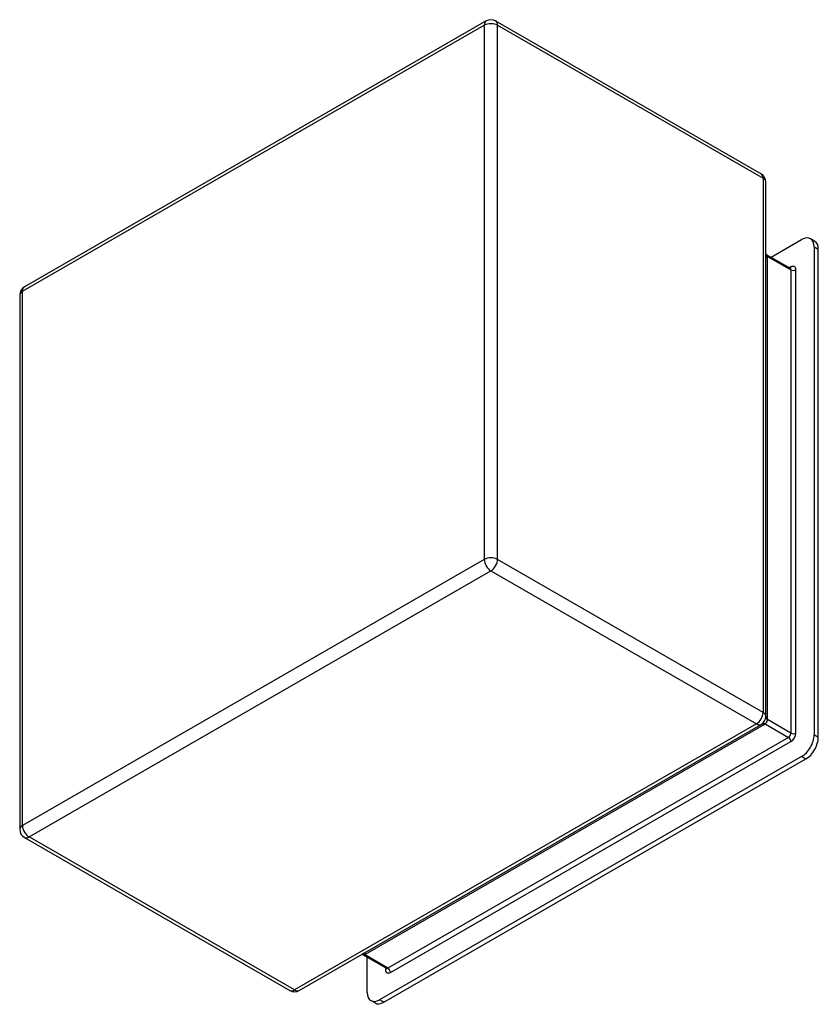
# Model space of a CAD drawing. Header units: inches. Extents: x 38.29 to 45.43, y 13.51 to 22.3.
import ezdxf

# ---------------------------------------------------------------- set-up
doc = ezdxf.new("R2010")
doc.units = ezdxf.units.IN
doc.header["$MEASUREMENT"] = 0
doc.layers.add('Visible Edges(ANSI)', color=7, linetype='Continuous', lineweight=25)
doc.layers.add('Visible Tangent Edges(ANSI)', color=7, linetype='Continuous', lineweight=25)

msp = doc.modelspace()

# ---------------------------------------------------------------- linework, layer by layer
at = {"layer": 'Visible Edges(ANSI)'}
for p, q in [((42.4603, 22.2846), (38.3364, 19.9098)), ((42.5441, 22.2846), (44.9152, 20.9192)), ((44.9572, 16.0785), (44.9572, 20.8464)), ((45.0039, 20.1755), (45.2766, 20.3325)), ((45.3926, 20.3187), (45.3552, 20.3403)), ((45.3879, 20.2679), (45.3879, 15.9111)), ((45.4254, 15.8896), (45.4254, 20.2463)), ((44.9654, 20.1977), (45.1743, 20.0774)), ((38.2944, 19.837), (38.2944, 15.0691)), ((40.7913, 13.6309), (44.9152, 16.0057)), ((45.2766, 15.7183), (41.5083, 13.5483)), ((41.5458, 13.5267), (45.314, 15.6967)), ((38.3364, 14.9963), (40.7075, 13.6309)), ((41.5667, 13.8287), (41.3578, 13.949)), ((41.397, 13.6129), (41.397, 13.9265)), ((41.4672, 13.519), (41.4297, 13.5406))]:
    msp.add_line(p, q, dxfattribs=at)
at = {"layer": 'Visible Edges(ANSI)', "flags": 128}
for points in [[(44.9654, 20.1977), (44.9604, 20.2015), (44.9572, 20.2053)], [(45.1743, 20.0774), (45.1773, 20.0762), (45.1786, 20.0761)], [(41.3578, 13.949), (41.3533, 13.9511), (41.349, 13.9521)], [(41.57, 13.8256), (41.5692, 13.8267), (41.5667, 13.8287)]]:
    msp.add_lwpolyline(points, dxfattribs=at)
at = {"layer": 'Visible Edges(ANSI)'}
for centre, start, end in [((42.5022, 22.2118), 60.06401, 119.93599), ((44.8732, 20.8464), 0, 60.06401), ((38.3784, 19.837), 119.93599, 180), ((44.8732, 16.0785), 299.93599, 0), ((38.3784, 15.0691), 180, 240.06401), ((40.7494, 13.7037), 240.06401, 299.93599)]:
    msp.add_arc(centre, 0.084, start, end, dxfattribs=at)
for centre, major_axis, start_param, end_param in [((45.2766, 20.2038), (0.0786, 0.1365), 5.495853, 7.06665), ((45.314, 20.1822), (0.0786, 0.1365), 5.495853, 6.283185), ((45.2766, 15.847), (-0.0786, -0.1365), 0.783464, 2.354261), ((45.314, 15.8254), (0.0786, 0.1365), 3.925057, 5.495853), ((41.5083, 13.677), (-0.0786, -0.1365), 5.495853, 7.06665), ((41.5458, 13.6554), (-0.0786, -0.1365), 0, 0.783464)]:
    msp.add_ellipse(centre, major_axis=major_axis, ratio=0.578093, start_param=start_param, end_param=end_param, dxfattribs=at)
at = {"layer": 'Visible Tangent Edges(ANSI)'}
for p, q in [((38.319, 19.8712), (42.4428, 22.246)), ((42.4428, 22.246), (42.4428, 17.4781)), ((42.5616, 22.246), (44.9326, 20.8806)), ((42.5616, 17.4781), (42.5616, 22.246)), ((44.9326, 20.8806), (44.9326, 16.1127)), ((45.3879, 20.2679), (45.4254, 20.2463)), ((44.9724, 20.1831), (45.1808, 20.0631)), ((44.9728, 16.0582), (44.9728, 20.1724)), ((45.1808, 20.0886), (45.1678, 20.0811)), ((45.1808, 20.0631), (45.1808, 15.9279)), ((45.2246, 15.9279), (45.2246, 20.0631)), ((38.319, 15.1033), (38.319, 19.8712)), ((42.4428, 17.4781), (38.319, 15.1033)), ((44.9326, 16.1127), (42.5616, 17.4781)), ((38.3784, 15.0004), (42.5022, 17.3752)), ((42.5022, 17.3752), (44.8732, 16.0098)), ((44.8732, 16.0098), (40.7494, 13.635)), ((41.3833, 13.9553), (44.9417, 16.0044)), ((44.9505, 16.0099), (45.1588, 15.8899)), ((45.1808, 15.9279), (44.9724, 16.0479)), ((45.4254, 15.8896), (45.3879, 15.9111)), ((45.1588, 15.8899), (41.5822, 13.8302)), ((41.6041, 13.7923), (45.1808, 15.8519)), ((45.2766, 15.7183), (45.314, 15.6967)), ((40.7494, 13.635), (38.3784, 15.0004)), ((41.5822, 13.8302), (41.3738, 13.9502)), ((41.5603, 13.8324), (41.5603, 13.8177)), ((41.5458, 13.5267), (41.5083, 13.5483))]:
    msp.add_line(p, q, dxfattribs=at)
at = {"layer": 'Visible Tangent Edges(ANSI)', "flags": 128}
for points in [[(44.9572, 20.1991), (44.9574, 20.1984), (44.9576, 20.1976), (44.9579, 20.1968), (44.9582, 20.1961), (44.9586, 20.1953), (44.9589, 20.1946), (44.9594, 20.1938), (44.9598, 20.1931), (44.9603, 20.1924), (44.9609, 20.1917), (44.9615, 20.191), (44.9621, 20.1903), (44.9628, 20.1896), (44.9635, 20.189), (44.9642, 20.1883), (44.965, 20.1877), (44.9658, 20.1871), (44.9666, 20.1864), (44.9675, 20.1859), (44.9684, 20.1853), (44.9694, 20.1847), (44.9703, 20.1842), (44.9713, 20.1836), (44.9724, 20.1831)], [(44.9724, 20.1831), (44.9722, 20.184), (44.9721, 20.1849), (44.9719, 20.1858), (44.9717, 20.1866), (44.9715, 20.1874), (44.9714, 20.1882), (44.9712, 20.1889), (44.971, 20.1896), (44.9708, 20.1903), (44.9705, 20.191), (44.9703, 20.1917), (44.97, 20.1923), (44.9697, 20.1929), (44.9694, 20.1934), (44.9691, 20.194), (44.9688, 20.1945), (44.9684, 20.195), (44.968, 20.1955), (44.9676, 20.1959), (44.9672, 20.1963), (44.9668, 20.1967), (44.9663, 20.1971), (44.9659, 20.1974), (44.9654, 20.1977)], [(44.9728, 20.1724), (44.9728, 20.1728), (44.9728, 20.1733), (44.9728, 20.1737), (44.9728, 20.1741), (44.9727, 20.1746), (44.9727, 20.175), (44.9727, 20.1755), (44.9727, 20.1759), (44.9727, 20.1764), (44.9727, 20.1768), (44.9727, 20.1773), (44.9727, 20.1777), (44.9726, 20.1782), (44.9726, 20.1786), (44.9726, 20.1791), (44.9726, 20.1795), (44.9726, 20.18), (44.9725, 20.1804), (44.9725, 20.1809), (44.9725, 20.1813), (44.9725, 20.1818), (44.9724, 20.1822), (44.9724, 20.1827), (44.9724, 20.1831)], [(44.9417, 16.0044), (44.9421, 16.0046), (44.9425, 16.0049), (44.9429, 16.0051), (44.9432, 16.0053), (44.9436, 16.0055), (44.944, 16.0058), (44.9444, 16.006), (44.9447, 16.0062), (44.9451, 16.0064), (44.9455, 16.0067), (44.9458, 16.0069), (44.9462, 16.0071), (44.9466, 16.0073), (44.9469, 16.0076), (44.9473, 16.0078), (44.9476, 16.008), (44.948, 16.0083), (44.9483, 16.0085), (44.9487, 16.0087), (44.9491, 16.009), (44.9494, 16.0092), (44.9498, 16.0094), (44.9501, 16.0097), (44.9505, 16.0099)], [(44.9505, 16.0099), (44.9516, 16.0109), (44.9528, 16.012), (44.9541, 16.0132), (44.9555, 16.0144), (44.9568, 16.0157), (44.9581, 16.017), (44.9595, 16.0185), (44.9608, 16.02), (44.962, 16.0215), (44.9632, 16.0231), (44.9643, 16.0248), (44.9654, 16.0266), (44.9664, 16.0283), (44.9672, 16.0302), (44.9681, 16.032), (44.9688, 16.0339), (44.9694, 16.0357), (44.97, 16.0376), (44.9705, 16.0394), (44.971, 16.0413), (44.9714, 16.043), (44.9717, 16.0447), (44.9721, 16.0463), (44.9724, 16.0479)], [(44.9724, 16.0479), (44.9712, 16.0487), (44.9701, 16.0495), (44.969, 16.0504), (44.9679, 16.0513), (44.9669, 16.0522), (44.9659, 16.0531), (44.965, 16.054), (44.9641, 16.055), (44.9633, 16.0559), (44.9625, 16.0569), (44.9618, 16.0579), (44.9611, 16.0589), (44.9604, 16.0599), (44.9599, 16.0609), (44.9593, 16.062), (44.9588, 16.063), (44.9584, 16.0641), (44.958, 16.0651), (44.9577, 16.0662), (44.9575, 16.0672), (44.9573, 16.0683), (44.9571, 16.0694), (44.957, 16.0704), (44.9569, 16.0715)], [(44.9724, 16.0479), (44.9724, 16.0483), (44.9724, 16.0487), (44.9725, 16.0491), (44.9725, 16.0495), (44.9725, 16.05), (44.9725, 16.0504), (44.9726, 16.0508), (44.9726, 16.0512), (44.9726, 16.0517), (44.9726, 16.0521), (44.9726, 16.0525), (44.9727, 16.053), (44.9727, 16.0534), (44.9727, 16.0538), (44.9727, 16.0542), (44.9727, 16.0547), (44.9727, 16.0551), (44.9727, 16.0555), (44.9727, 16.056), (44.9728, 16.0564), (44.9728, 16.0568), (44.9728, 16.0573), (44.9728, 16.0577), (44.9728, 16.0582)], [(41.3738, 13.9502), (41.373, 13.9508), (41.3722, 13.9513), (41.3714, 13.9517), (41.3707, 13.9522), (41.3699, 13.9526), (41.3691, 13.953), (41.3683, 13.9534), (41.3675, 13.9538), (41.3668, 13.9541), (41.366, 13.9544), (41.3652, 13.9547), (41.3645, 13.9549), (41.3637, 13.9552), (41.363, 13.9554), (41.3622, 13.9556), (41.3615, 13.9557), (41.3608, 13.9558), (41.36, 13.9559), (41.3593, 13.956), (41.3586, 13.9561), (41.3579, 13.9561), (41.3572, 13.9561), (41.3565, 13.9561), (41.3559, 13.956)], [(41.3578, 13.949), (41.3583, 13.9488), (41.3588, 13.9485), (41.3593, 13.9483), (41.3599, 13.9481), (41.3605, 13.948), (41.361, 13.9479), (41.3616, 13.9478), (41.3622, 13.9477), (41.3628, 13.9477), (41.3635, 13.9477), (41.3641, 13.9477), (41.3647, 13.9477), (41.3654, 13.9478), (41.3661, 13.9479), (41.3668, 13.9481), (41.3675, 13.9482), (41.3682, 13.9484), (41.369, 13.9486), (41.3697, 13.9488), (41.3705, 13.9491), (41.3713, 13.9493), (41.3721, 13.9496), (41.3729, 13.9499), (41.3738, 13.9502)], [(41.3738, 13.9502), (41.3742, 13.9504), (41.3746, 13.9506), (41.375, 13.9508), (41.3754, 13.951), (41.3758, 13.9512), (41.3762, 13.9514), (41.3767, 13.9517), (41.3771, 13.9519), (41.3775, 13.9521), (41.3779, 13.9523), (41.3783, 13.9525), (41.3786, 13.9527), (41.379, 13.9529), (41.3794, 13.9531), (41.3798, 13.9533), (41.3802, 13.9535), (41.3806, 13.9537), (41.381, 13.954), (41.3814, 13.9542), (41.3818, 13.9544), (41.3822, 13.9546), (41.3825, 13.9548), (41.3829, 13.955), (41.3833, 13.9553)]]:
    msp.add_lwpolyline(points, dxfattribs=at)
at = {"layer": 'Visible Tangent Edges(ANSI)'}
for centre, major_axis, ratio, start_param, end_param in [((42.5022, 22.2118), (-0.0419, 0.0728), 0.578093, 0, 0.787332), ((42.5022, 22.2118), (0.084, 0), 0.575862, 0.785398, 2.356194), ((42.5022, 22.2118), (0.0419, 0.0728), 0.578093, 5.495853, 6.283185), ((44.8732, 20.8464), (0.0419, 0.0728), 0.578093, 5.495853, 6.283185), ((44.8732, 20.8464), (0.084, 0), 0.575862, 0, 0.785398), ((45.0102, 20.194), (-0.053, 0), 0.575862, 0, 0.785398), ((45.1588, 20.0505), (0.0155, 0.0269), 0.578093, 5.495853, 6.283185), ((45.1588, 20.1012), (0.0155, -0.0269), 0.578093, 0.178676, 0.787332), ((45.1808, 20.0379), (0.0309, 0.0537), 0.578093, 5.495853, 7.06665), ((45.2027, 20.0757), (0.031, 0), 0.575862, 3.926991, 5.497787), ((38.3784, 19.837), (-0.084, 0), 0.575862, 5.497787, 6.283185), ((38.3784, 19.837), (-0.0419, 0.0728), 0.578093, 0, 0.787332), ((42.5022, 17.4439), (0.084, 0), 0.575862, 0.785398, 2.356194), ((42.5022, 17.4439), (0.0419, -0.0728), 0.578093, 3.928925, 5.499721), ((42.5022, 17.4439), (-0.0419, -0.0728), 0.578093, 0.783464, 2.354261), ((44.8732, 16.0785), (0.0419, 0.0728), 0.578093, 3.925057, 5.495853), ((44.8732, 16.0785), (0.084, 0), 0.575862, 0, 0.785398), ((44.8732, 16.0785), (0.0419, -0.0728), 0.578093, 5.499721, 6.283185), ((44.9417, 15.9611), (-0.0264, 0.0459), 0.578093, 5.499721, 6.10292), ((44.9505, 15.9666), (-0.0298, 0.0438), 0.624105, 5.454539, 6.111571), ((45.0102, 16.0797), (-0.053, 0), 0.575862, 0, 0.785398), ((45.1588, 15.9152), (-0.0155, -0.0269), 0.578093, 0.783464, 2.354261), ((45.1808, 15.9026), (0.0309, 0.0537), 0.578093, 3.925057, 5.495853), ((45.2027, 15.9405), (0.031, 0), 0.575862, 3.926991, 5.497787), ((45.1588, 15.8645), (0.0155, -0.0269), 0.578093, 0.787332, 2.358128), ((38.3784, 15.0691), (-0.084, 0), 0.575862, 5.497787, 6.283185), ((38.3784, 15.0691), (0.0419, -0.0728), 0.578093, 3.928925, 5.499721), ((38.3784, 15.0691), (-0.0419, -0.0728), 0.578093, 0, 0.783464), ((41.3833, 13.9119), (-0.0264, 0.0459), 0.578093, 5.499721, 6.079691), ((41.5384, 13.8303), (0.031, 0), 0.575862, 5.497787, 6.100442), ((41.6041, 13.843), (-0.0309, -0.0537), 0.578093, 5.495853, 7.06665), ((41.5822, 13.8556), (-0.0155, -0.0269), 0.578093, 0, 0.783464), ((41.5822, 13.8049), (0.0155, -0.0269), 0.578093, 0.787332, 2.358128), ((40.7494, 13.7037), (-0.0419, -0.0728), 0.578093, 0, 0.783464), ((40.7494, 13.7037), (0.0419, -0.0728), 0.578093, 5.499721, 6.283185)]:
    msp.add_ellipse(centre, major_axis=major_axis, ratio=ratio, start_param=start_param, end_param=end_param, dxfattribs=at)

doc.saveas('drawing.dxf')
